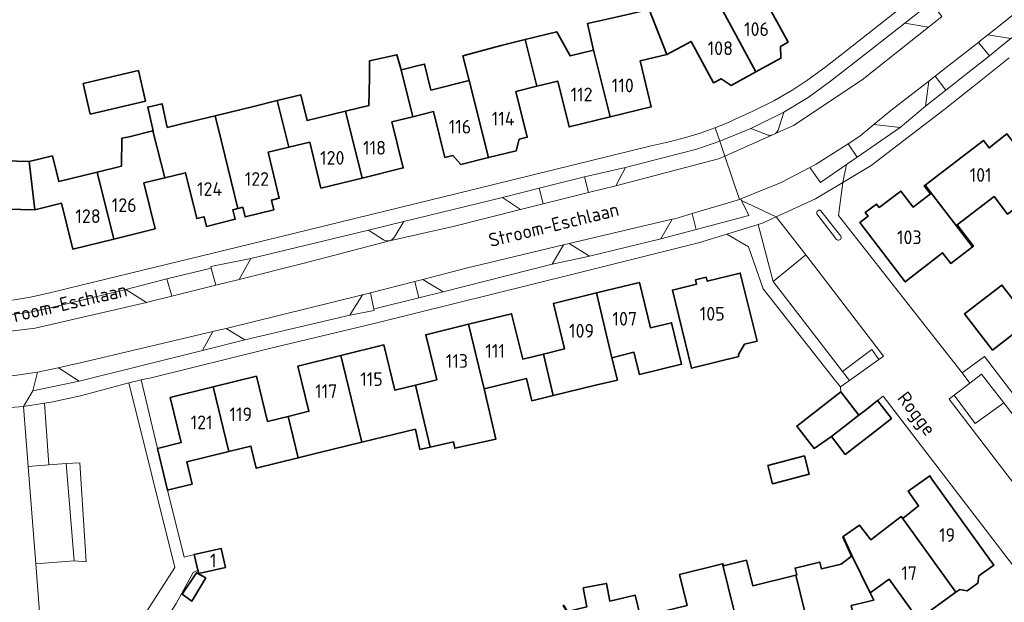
# Model space of a CAD drawing. Header units: metres. Extents: x 247072 to 248918, y 480001 to 481684.
# Tile 26 of 50: x 247846 to 247976, y 481054 to 481131. Entities that reach past the tile are written whole.
import ezdxf
from ezdxf.enums import TextEntityAlignment as Align

# ---------------------------------------------------------------- set-up
doc = ezdxf.new("R2010")
doc.units = ezdxf.units.M
for name, color, linetype, lineweight in [('B-XX-GR-GROENVOORZIENING-GV', 80, 'Continuous', 18), ('B-XX-OG-BEBOUWING-GV', 7, 'Continuous', 35), ('B-XX-OG-BEBOUWING-T18', 10, 'Continuous', 18), ('B-XX-OG-TERREIN_ERF-GV', 7, 'Continuous', 18), ('B-XX-OG-TOPOGRAFIE-T18', 10, 'Continuous', 18), ('B-XX-VH-VERHARDING_GESLOTEN-GV', 252, 'Continuous', 18), ('B-XX-VH-VERHARDING_OPEN-GV', 252, 'Continuous', 18)]:
    doc.layers.add(name, color=color, linetype=linetype, lineweight=lineweight)
doc.styles.add('NLCS-ISO-M-T18', font='NLCS-ISO.ttf', dxfattribs={"height": 1.8})

msp = doc.modelspace()

# ---------------------------------------------------------------- linework, layer by layer
at = {"layer": 'B-XX-GR-GROENVOORZIENING-GV'}
for points in [[(247945.086, 481096.357), (247949.386, 481099.857), (247945.52, 481104.849), (247943.7, 481104.014), (247943.129, 481103.857)], [(247955.165, 481083.334), (247959.029, 481086.086), (247958.071, 481087.386), (247954.214, 481084.529)], [(247975.457, 481080.386), (247972.529, 481084.171), (247970.99, 481082.979), (247968.93, 481081.385), (247971.686, 481077.671)], [(247848.068, 481059.202), (247848.954, 481047.688), (247852.719, 481045.294), (247856.386, 481043.186), (247866.386, 481058.714), (247860.314, 481083.029), (247853.929, 481081.306), (247850.078, 481080.486), (247849.191, 481080.35), (247849.798, 481072.247), (247852.065, 481072.424), (247853.845, 481072.491), (247854.683, 481059.467), (247853.099, 481059.622)], [(247847.044, 481072.031), (247849.798, 481072.247), (247849.191, 481080.35), (247846.459, 481079.931)], [(247852.065, 481072.424), (247853.099, 481059.622), (247854.683, 481059.467), (247853.845, 481072.491)]]:
    msp.add_lwpolyline(points, close=True, dxfattribs=at)
at = {"layer": 'B-XX-OG-BEBOUWING-GV'}
for points in [[(247940.759, 481138.633), (247939.023, 481137.708), (247940.652, 481134.613), (247937.847, 481133.091), (247942.84, 481123.928), (247946.119, 481125.71), (247946.092, 481127.288), (247947.076, 481127.823), (247944.117, 481133.271), (247947.071, 481134.874), (247943.569, 481140.165)], [(247942.84, 481123.928), (247937.847, 481133.091), (247936.307, 481136.3), (247933.364, 481134.641), (247928.776, 481132.144), (247931.131, 481126.223), (247934.306, 481127.944), (247937.266, 481122.492), (247938.25, 481123.027), (247939.56, 481122.145)], [(247928.776, 481132.144), (247924.621, 481131.184), (247920.678, 481130.299), (247921.465, 481126.785), (247923.657, 481118.02), (247929.068, 481119.342), (247927.602, 481125.366), (247931.131, 481126.223)], [(247923.657, 481118.02), (247921.465, 481126.785), (247918.386, 481126.031), (247916.62, 481129.203), (247912.468, 481128.171), (247913.997, 481122.035), (247916.756, 481122.711), (247918.245, 481116.698)], [(247905.115, 481122.772), (247907.664, 481112.651), (247911.3, 481113.543), (247911.695, 481115.081), (247912.734, 481115.336), (247911.248, 481121.361), (247913.997, 481122.035), (247912.468, 481128.171), (247909.332, 481127.392), (247904.272, 481126.036)], [(247891.993, 481123.155), (247891.902, 481119.502), (247888.819, 481118.752), (247891, 481109.966), (247896.416, 481111.293), (247894.924, 481117.335), (247897.681, 481118.018), (247896.129, 481124.183), (247895.567, 481126.177), (247891.985, 481125.393)], [(247854.292, 481122.381), (247855.24, 481118.367), (247862.514, 481120.086), (247861.565, 481124.1)], [(247907.664, 481112.651), (247905.115, 481122.772), (247900.061, 481121.542), (247899.233, 481124.954), (247898.251, 481124.71), (247896.699, 481124.325), (247896.129, 481124.183), (247897.681, 481118.018), (247900.424, 481118.698), (247901.911, 481112.682), (247902.95, 481112.937), (247904.022, 481111.758)], [(247876.708, 481119.393), (247871.678, 481118.159), (247872.49, 481114.748), (247874.662, 481105.959), (247875.296, 481106.116), (247875.608, 481104.854), (247879.413, 481105.795), (247879.102, 481107.057), (247880.082, 481107.299), (247878.645, 481113.364), (247881.388, 481114.017), (247879.825, 481120.16)], [(247879.825, 481120.16), (247881.388, 481114.017), (247884.148, 481114.673), (247885.589, 481108.64), (247891, 481109.966), (247888.819, 481118.752), (247883.775, 481117.524), (247882.946, 481120.927)], [(247874.662, 481105.959), (247872.49, 481114.748), (247871.678, 481118.159), (247867.653, 481117.172), (247865.367, 481116.615), (247864.689, 481119.745), (247862.807, 481119.296), (247863.533, 481116.168), (247863.473, 481116.153), (247865.027, 481109.997), (247867.778, 481110.668), (247869.253, 481104.623), (247870.222, 481104.862), (247870.535, 481103.601), (247874.31, 481104.534), (247873.997, 481105.795)], [(247859.363, 481111.54), (247856.158, 481110.751), (247858.35, 481101.94), (247863.764, 481103.273), (247862.287, 481109.328), (247865.027, 481109.997), (247863.473, 481116.153), (247860.363, 481115.395), (247859.407, 481115.204)], [(247965.113, 481109.022), (247971.348, 481100.923), (247971.468, 481101.015), (247969.332, 481103.808), (247974.179, 481107.515), (247975.933, 481105.222), (247981.018, 481109.112), (247975.878, 481115.773), (247973.512, 481113.93), (247972.775, 481114.902)], [(247847.929, 481105.793), (247847.183, 481112.133), (247843.965, 481112.219), (247838.668, 481112.305), (247838.702, 481108.803), (247838.568, 481099.762), (247844.136, 481099.659), (247844.267, 481105.874)], [(247858.35, 481101.94), (247856.158, 481110.751), (247851.097, 481109.504), (247850.258, 481112.876), (247847.183, 481112.133), (247847.929, 481105.793), (247851.451, 481106.655), (247852.939, 481100.607)], [(247959.064, 481106.069), (247958.697, 481106.545), (247957.233, 481105.418), (247957.599, 481104.942), (247956.512, 481104.106), (247962.48, 481096.303), (247967.37, 481100.121), (247968.474, 481098.722), (247971.348, 481100.923), (247965.113, 481109.022), (247964.978, 481108.918), (247965.798, 481107.893), (247963.523, 481106.144), (247961.902, 481108.252)], [(247940.608, 481086.479), (247940.54, 481086.752), (247941.343, 481088.098), (247942.998, 481088.516), (247940.776, 481097.462), (247936.442, 481096.394), (247936.305, 481096.918), (247934.898, 481096.564), (247935.035, 481096.021), (247931.846, 481095.227), (247934.373, 481084.934)], [(247921.853, 481094.846), (247923.895, 481086.33), (247926.778, 481087.038), (247927.495, 481084.121), (247933.052, 481085.47), (247931.748, 481090.928), (247928.952, 481090.258), (247927.522, 481096.221)], [(247978.893, 481091.121), (247975.216, 481095.886), (247970.306, 481092.086), (247973.979, 481087.325)], [(247923.895, 481086.33), (247921.853, 481094.846), (247916.183, 481093.47), (247917.645, 481087.491), (247914.866, 481086.811), (247916.157, 481081.342), (247921.728, 481082.703), (247924.6, 481083.392)], [(247914.866, 481086.811), (247912.144, 481086.146), (247910.684, 481092.115), (247905.032, 481090.733), (247907.08, 481082.224), (247912.649, 481083.58), (247913.36, 481080.659), (247916.157, 481081.342)], [(247898.055, 481082.716), (247899.98, 481074.566), (247903.023, 481075.243), (247903.205, 481074.424), (247908.622, 481075.629), (247907.08, 481082.224), (247905.032, 481090.733), (247899.379, 481089.351), (247900.83, 481083.396)], [(247899.98, 481074.566), (247898.055, 481082.716), (247895.333, 481082.049), (247893.874, 481088.002), (247888.213, 481086.615), (247890.972, 481075.201), (247893.865, 481075.907), (247898.035, 481076.926), (247898.627, 481074.265)], [(247881.285, 481078.611), (247882.605, 481073.149), (247885.402, 481073.843), (247890.972, 481075.201), (247888.213, 481086.615), (247882.552, 481085.228), (247884.011, 481079.28)], [(247882.605, 481073.149), (247881.285, 481078.611), (247878.558, 481077.942), (247877.099, 481083.89), (247871.431, 481082.499), (247873.485, 481073.991), (247876.372, 481074.699), (247877.087, 481071.781)], [(247865.542, 481068.95), (247868.644, 481069.71), (247867.928, 481072.628), (247873.485, 481073.991), (247871.431, 481082.499), (247865.766, 481081.109), (247867.191, 481075.163), (247864.064, 481074.372), (247865.405, 481068.916)], [(247954.014, 481081.829), (247948.214, 481077.329), (247950.514, 481074.386), (247952.778, 481075.959), (247956.387, 481078.755)], [(247959.008, 481077.029), (247960.675, 481078.333), (247958.839, 481080.699), (247957.192, 481079.379), (247956.387, 481078.755), (247952.778, 481075.959), (247954.586, 481073.616)], [(247944.389, 481072.136), (247945.021, 481069.747), (247949.846, 481071.024), (247949.214, 481073.412)], [(247962.338, 481064.909), (247969.15, 481055.466), (247969.661, 481055.834), (247970.631, 481055.663), (247972.021, 481056.653), (247972.161, 481057.622), (247974.137, 481059.041), (247965.99, 481070.34), (247965.714, 481070.795), (247962.878, 481068.773), (247964.246, 481066.827), (247962.179, 481065.171), (247961.944, 481065.435), (247961.933, 481065.427)], [(247957.872, 481055.403), (247960.35, 481057.176), (247964.18, 481051.888), (247969.15, 481055.466), (247962.338, 481064.909), (247961.933, 481065.427), (247957.947, 481062.389), (247956.458, 481064.308), (247954.323, 481062.8), (247955.48, 481060.291)], [(247955.48, 481060.291), (247954.323, 481062.8), (247954.27, 481062.762), (247955.395, 481060.225), (247954.059, 481059.186), (247951.449, 481058.534), (247951.226, 481059.447), (247948.001, 481058.66), (247948.223, 481057.75), (247948.104, 481057.721), (247950.977, 481045.911), (247956.94, 481047.36), (247955.385, 481053.711), (247958.351, 481054.424), (247958.133, 481054.87), (247957.872, 481055.403)], [(247868.93, 481060.427), (247869.404, 481058.38), (247869.505, 481057.944), (247873.014, 481058.747), (247872.441, 481061.242)], [(247930.714, 481052.966), (247932.899, 481044.094), (247938.853, 481045.55), (247938.67, 481046.286), (247937.276, 481051.886), (247940.038, 481052.547), (247940.63, 481050.135), (247940.678, 481050.146), (247938.452, 481059.217), (247932.781, 481057.828), (247933.787, 481053.719)], [(247938.452, 481059.217), (247940.678, 481050.146), (247943.508, 481050.824), (247945.014, 481044.461), (247950.977, 481045.911), (247948.104, 481057.721), (247942.413, 481056.331), (247941.594, 481059.677), (247938.573, 481058.937), (247938.502, 481059.229)], [(247867.351, 481055.214), (247868.613, 481054.322), (247870.429, 481057.365), (247869.194, 481058.034)], [(247917.489, 481053.74), (247920.991, 481048.095), (247925.325, 481048.962), (247926.946, 481042.638), (247932.899, 481044.094), (247930.714, 481052.966), (247927.633, 481052.212), (247926.924, 481055.11), (247923.626, 481054.303), (247923.166, 481056.646), (247920.106, 481056.045), (247920.593, 481053.56), (247918.025, 481052.931), (247917.522, 481053.766)]]:
    msp.add_lwpolyline(points, close=True, dxfattribs=at)
at = {"layer": 'B-XX-OG-TERREIN_ERF-GV'}
for points in [[(247844.993, 481093.901), (247847.385, 481094.299), (247849.905, 481094.854), (247854.196, 481095.901), (247876.22, 481101.284), (247901.875, 481107.525), (247903.159, 481107.849), (247929.069, 481114.19), (247931.432, 481114.717), (247933.757, 481115.319), (247935.482, 481115.856), (247937.45, 481116.552), (247937.482, 481116.565), (247939.41, 481117.335), (247940.012, 481117.667), (247942.44, 481118.739), (247945.191, 481120.113), (247947.712, 481121.588), (247949.668, 481122.889), (247951.896, 481124.514), (247954.272, 481126.359), (247968.888, 481137.868)], [(247944.117, 481133.271), (247947.076, 481127.823), (247946.092, 481127.288), (247946.119, 481125.71), (247942.84, 481123.928), (247939.56, 481122.145), (247938.25, 481123.027), (247937.266, 481122.492), (247934.306, 481127.944), (247931.131, 481126.223), (247927.602, 481125.366), (247929.068, 481119.342), (247923.657, 481118.02), (247918.245, 481116.698), (247916.756, 481122.711), (247913.997, 481122.035), (247911.248, 481121.361), (247912.734, 481115.336), (247911.695, 481115.081), (247911.3, 481113.543), (247907.664, 481112.651), (247904.022, 481111.758), (247902.95, 481112.937), (247901.911, 481112.682), (247900.424, 481118.698), (247897.681, 481118.018), (247894.924, 481117.335), (247896.416, 481111.293), (247891, 481109.966), (247885.589, 481108.64), (247884.148, 481114.673), (247881.388, 481114.017), (247878.645, 481113.364), (247880.082, 481107.299), (247879.102, 481107.057), (247879.413, 481105.795), (247875.608, 481104.854), (247875.296, 481106.116), (247874.662, 481105.959), (247873.997, 481105.795), (247874.31, 481104.534), (247870.535, 481103.601), (247870.222, 481104.862), (247869.253, 481104.623), (247867.778, 481110.668), (247865.027, 481109.997), (247862.287, 481109.328), (247863.764, 481103.273), (247858.35, 481101.94), (247852.939, 481100.607), (247851.451, 481106.655), (247847.929, 481105.793), (247844.267, 481105.874)], [(247843.965, 481112.219), (247847.183, 481112.133), (247850.258, 481112.876), (247851.097, 481109.504), (247856.158, 481110.751), (247859.363, 481111.54), (247859.407, 481115.204), (247860.363, 481115.395), (247863.473, 481116.153), (247863.533, 481116.168), (247862.807, 481119.296), (247864.689, 481119.745), (247865.367, 481116.615), (247867.653, 481117.172), (247871.678, 481118.159), (247876.708, 481119.393), (247879.825, 481120.16), (247882.946, 481120.927), (247883.775, 481117.524), (247888.819, 481118.752), (247891.902, 481119.502), (247891.993, 481123.155), (247891.985, 481125.393), (247895.567, 481126.177), (247896.129, 481124.183), (247896.699, 481124.325), (247898.251, 481124.71), (247899.233, 481124.954), (247900.061, 481121.542), (247905.115, 481122.772), (247904.272, 481126.036), (247909.332, 481127.392), (247912.468, 481128.171), (247916.62, 481129.203), (247918.386, 481126.031), (247921.465, 481126.785), (247920.678, 481130.299), (247924.621, 481131.184)], [(247976.171, 481125.771), (247971.357, 481121.914), (247967.586, 481118.914), (247958, 481111.614), (247954.271, 481109.386), (247953.714, 481105.029), (247966.271, 481089.057), (247969.973, 481084.326), (247972.929, 481086.471), (247990.529, 481063.514)], [(247978.029, 481057.214), (247959.571, 481081.286), (247958.839, 481080.699), (247960.675, 481078.333), (247959.008, 481077.029), (247954.586, 481073.616), (247952.778, 481075.959), (247950.514, 481074.386), (247948.214, 481077.329), (247954.014, 481081.829), (247954, 481081.857), (247953.971, 481082.5), (247953.329, 481083.271), (247943.786, 481095.371), (247941.871, 481100.914), (247939.029, 481102.586), (247935.3, 481101.429), (247918.786, 481097.329), (247892.614, 481090.829), (247878.814, 481087.529), (247863.229, 481083.686), (247861.929, 481083.4), (247864.064, 481074.372), (247867.191, 481075.163), (247865.766, 481081.109), (247871.431, 481082.499), (247877.099, 481083.89), (247878.558, 481077.942), (247881.285, 481078.611), (247884.011, 481079.28), (247882.552, 481085.228), (247888.213, 481086.615), (247893.874, 481088.002), (247895.333, 481082.049), (247898.055, 481082.716), (247900.83, 481083.396), (247899.379, 481089.351), (247905.032, 481090.733), (247910.684, 481092.115), (247912.144, 481086.146), (247914.866, 481086.811), (247917.645, 481087.491), (247916.183, 481093.47), (247921.853, 481094.846), (247927.522, 481096.221), (247928.952, 481090.258), (247931.748, 481090.928), (247933.052, 481085.47), (247927.495, 481084.121), (247926.778, 481087.038), (247923.895, 481086.33), (247924.6, 481083.392), (247921.728, 481082.703), (247916.157, 481081.342), (247913.36, 481080.659), (247912.649, 481083.58), (247907.08, 481082.224), (247908.622, 481075.629), (247903.205, 481074.424), (247903.023, 481075.243), (247899.98, 481074.566), (247898.627, 481074.265), (247898.035, 481076.926), (247893.865, 481075.907), (247890.972, 481075.201), (247885.402, 481073.843), (247882.605, 481073.149), (247877.087, 481071.781), (247876.372, 481074.699), (247873.485, 481073.991), (247867.928, 481072.628), (247868.644, 481069.71), (247865.542, 481068.95), (247865.405, 481068.916), (247867.6, 481060.086), (247868.93, 481060.427), (247872.441, 481061.242), (247873.014, 481058.747), (247869.505, 481057.944), (247869.404, 481058.38), (247868.786, 481058.071), (247866.524, 481053.982)], [(247933.787, 481053.719), (247932.781, 481057.828), (247938.452, 481059.217), (247938.502, 481059.229), (247938.573, 481058.937), (247941.594, 481059.677), (247942.413, 481056.331), (247948.104, 481057.721), (247948.223, 481057.75), (247948.001, 481058.66), (247951.226, 481059.447), (247951.449, 481058.534), (247954.059, 481059.186), (247955.395, 481060.225), (247954.27, 481062.762), (247954.323, 481062.8), (247956.458, 481064.308), (247957.947, 481062.389), (247961.933, 481065.427), (247961.944, 481065.435), (247962.179, 481065.171), (247964.246, 481066.827), (247962.878, 481068.773), (247965.714, 481070.795), (247965.99, 481070.34), (247974.137, 481059.041), (247972.161, 481057.622), (247972.021, 481056.653), (247970.631, 481055.663), (247969.661, 481055.834), (247969.15, 481055.466), (247964.18, 481051.888), (247960.35, 481057.176), (247957.872, 481055.403), (247958.133, 481054.87), (247958.351, 481054.424), (247955.385, 481053.711)], [(247920.593, 481053.56), (247920.106, 481056.045), (247923.166, 481056.646), (247923.626, 481054.303), (247926.924, 481055.11), (247927.633, 481052.212)]]:
    msp.add_lwpolyline(points, dxfattribs=at)
for points in [[(247854.292, 481122.381), (247861.565, 481124.1), (247862.514, 481120.086), (247855.24, 481118.367)], [(247957.599, 481104.942), (247957.233, 481105.418), (247958.697, 481106.545), (247959.064, 481106.069), (247961.902, 481108.252), (247963.523, 481106.144), (247965.798, 481107.893), (247964.978, 481108.918), (247965.113, 481109.022), (247972.775, 481114.902), (247973.512, 481113.93), (247975.878, 481115.773), (247981.018, 481109.112), (247975.933, 481105.222), (247974.179, 481107.515), (247969.332, 481103.808), (247971.468, 481101.015), (247971.348, 481100.923), (247968.474, 481098.722), (247967.37, 481100.121), (247962.48, 481096.303), (247956.512, 481104.106)], [(247942.998, 481088.516), (247941.343, 481088.098), (247940.54, 481086.752), (247940.608, 481086.479), (247934.373, 481084.934), (247931.846, 481095.227), (247935.035, 481096.021), (247934.898, 481096.564), (247936.305, 481096.918), (247936.442, 481096.394), (247940.776, 481097.462)], [(247978.893, 481091.121), (247973.979, 481087.325), (247970.306, 481092.086), (247975.216, 481095.886)], [(247944.389, 481072.136), (247949.214, 481073.412), (247949.846, 481071.024), (247945.021, 481069.747)], [(247867.351, 481055.214), (247869.194, 481058.034), (247870.429, 481057.365), (247868.613, 481054.322)]]:
    msp.add_lwpolyline(points, close=True, dxfattribs=at)
at = {"layer": 'B-XX-VH-VERHARDING_GESLOTEN-GV'}
for points in [[(247967.31, 481131.196), (247965.544, 481129.797), (247956.8, 481122.871), (247947.786, 481116.857), (247945.4, 481115.802), (247944.931, 481115.595), (247938.739, 481112.858), (247940.671, 481107.157), (247940.852, 481107.229), (247946.171, 481109.357), (247949.939, 481111.358), (247950.771, 481111.8), (247954.976, 481114.471), (247956.529, 481115.457), (247958.371, 481116.986), (247960.586, 481118.829), (247965.6, 481122.714), (247966.436, 481123.366), (247967.486, 481124.186), (247971.612, 481127.417), (247972.116, 481127.811), (247972.357, 481128), (247973.364, 481128.791), (247974.357, 481129.571), (247982.829, 481136.4)], [(247844.328, 481083.869), (247848.274, 481084.429), (247851.014, 481085.014), (247853.1, 481085.471), (247853.565, 481085.58), (247871.386, 481089.771), (247871.886, 481089.886), (247873.1, 481090.186), (247891.06, 481094.591), (247891.971, 481094.814), (247892.134, 481094.856), (247897.949, 481096.357), (247899.011, 481096.631), (247904.7, 481098.1), (247917.514, 481101.186), (247918.271, 481101.371), (247931.83, 481104.531), (247932.186, 481104.614), (247934.429, 481105.286), (247940.671, 481107.157), (247938.739, 481112.858), (247937.929, 481112.5), (247924.4, 481108.957), (247924.39, 481108.954), (247920.799, 481108.053), (247914.823, 481106.555), (247911.854, 481105.81), (247902.986, 481103.586), (247894.623, 481101.715), (247883.4, 481098.771), (247874.843, 481096.632), (247871.773, 481095.865), (247865.963, 481094.412), (247863.114, 481093.7), (247862.651, 481093.593), (247848, 481090.214), (247839.671, 481089.214)]]:
    msp.add_lwpolyline(points, dxfattribs=at)
at = {"layer": 'B-XX-VH-VERHARDING_OPEN-GV'}
for points in [[(247973.364, 481128.791), (247976.391, 481128.302), (247989.222, 481138.392), (247990.029, 481140.714), (247988.914, 481140.171), (247982.829, 481136.4), (247974.357, 481129.571)], [(247962.437, 481130.354), (247965.544, 481129.797), (247967.31, 481131.196), (247965.911, 481133.035)], [(247972.116, 481127.811), (247971.612, 481127.417), (247967.486, 481124.186), (247966.436, 481123.366), (247967.824, 481121.536), (247973.594, 481126.034)], [(247973.594, 481126.034), (247975.571, 481127.657), (247976.391, 481128.302), (247973.364, 481128.791), (247972.357, 481128), (247972.116, 481127.811)], [(247965.6, 481122.714), (247960.586, 481118.829), (247958.371, 481116.986), (247961.8, 481116.6), (247965.157, 481119.429)], [(247965.6, 481122.714), (247965.157, 481119.429), (247967.824, 481121.536), (247966.436, 481123.366)], [(247954.976, 481114.471), (247956.139, 481112.693), (247961.8, 481116.6), (247958.371, 481116.986), (247956.529, 481115.457)], [(247938.739, 481112.858), (247938.071, 481114.828), (247935.056, 481113.758), (247930.958, 481112.689), (247925.684, 481111.366), (247924.39, 481108.954), (247924.4, 481108.957), (247937.929, 481112.5)], [(247954.976, 481114.471), (247950.771, 481111.8), (247949.939, 481111.358), (247951.314, 481109.364), (247954.752, 481111.736), (247956.139, 481112.693)], [(247924.39, 481108.954), (247925.684, 481111.366), (247920.27, 481110.125), (247920.799, 481108.053)], [(247940.952, 481107.024), (247945.52, 481104.849), (247950.671, 481107.214), (247954.271, 481109.386), (247954.752, 481111.736), (247951.314, 481109.364), (247949.939, 481111.358), (247946.171, 481109.357), (247940.852, 481107.229)], [(247920.799, 481108.053), (247920.27, 481110.125), (247914.319, 481108.652), (247914.823, 481106.555)], [(247909.48, 481107.392), (247911.854, 481105.81), (247914.823, 481106.555), (247914.319, 481108.652)], [(247934.968, 481103.198), (247941.915, 481105.036), (247940.952, 481107.024), (247940.852, 481107.229), (247940.671, 481107.157), (247934.429, 481105.286)], [(247943.129, 481103.857), (247943.7, 481104.014), (247945.52, 481104.849), (247940.952, 481107.024), (247941.915, 481105.036), (247934.968, 481103.198), (247930.329, 481101.971), (247920.929, 481099.7), (247916.029, 481098.629), (247901.671, 481095.014), (247898.459, 481094.211), (247892.992, 481092.835), (247892.567, 481092.728), (247892.603, 481092.55), (247889.386, 481091.929), (247875.586, 481088.7), (247869.986, 481087.257), (247853.786, 481083.257), (247847.678, 481081.957), (247846.459, 481079.931), (247849.191, 481080.35), (247850.078, 481080.486), (247853.929, 481081.306), (247860.314, 481083.029), (247861.929, 481083.4), (247863.229, 481083.686), (247878.814, 481087.529), (247892.614, 481090.829), (247918.786, 481097.329), (247935.3, 481101.429), (247939.029, 481102.586)], [(247930.329, 481101.971), (247931.83, 481104.531), (247918.271, 481101.371), (247920.929, 481099.7)], [(247931.83, 481104.531), (247930.329, 481101.971), (247934.968, 481103.198), (247934.429, 481105.286), (247932.186, 481104.614)], [(247945.086, 481096.357), (247943.129, 481103.857), (247939.029, 481102.586), (247941.871, 481100.914), (247943.786, 481095.371), (247953.329, 481083.271), (247953.971, 481082.5), (247955.165, 481083.334), (247954.214, 481084.529)], [(247899.011, 481096.631), (247901.671, 481095.014), (247916.029, 481098.629), (247917.514, 481101.186), (247904.7, 481098.1)], [(247920.929, 481099.7), (247918.271, 481101.371), (247917.514, 481101.186), (247916.029, 481098.629)], [(247874.843, 481096.632), (247876.373, 481099.377), (247871.099, 481098.314), (247871.159, 481098.096), (247871.773, 481095.865)], [(247954.214, 481084.529), (247958.071, 481087.386), (247959.029, 481086.086), (247959.629, 481086.514), (247949.386, 481099.857), (247945.086, 481096.357)], [(247865.963, 481094.412), (247871.773, 481095.865), (247871.159, 481098.096), (247865.332, 481096.72)], [(247865.332, 481096.72), (247859.898, 481095.32), (247862.651, 481093.593), (247863.114, 481093.7), (247865.963, 481094.412)], [(247892.567, 481092.728), (247892.992, 481092.835), (247898.459, 481094.211), (247897.949, 481096.357), (247892.134, 481094.856)], [(247901.671, 481095.014), (247899.011, 481096.631), (247897.949, 481096.357), (247898.459, 481094.211)], [(247889.386, 481091.929), (247891.06, 481094.591), (247873.1, 481090.186), (247875.586, 481088.7)], [(247891.06, 481094.591), (247889.386, 481091.929), (247892.603, 481092.55), (247892.567, 481092.728), (247892.134, 481094.856), (247891.971, 481094.814)], [(247869.986, 481087.257), (247871.386, 481089.771), (247853.565, 481085.58), (247853.1, 481085.471), (247851.014, 481085.014), (247851.043, 481084.996), (247853.786, 481083.257)], [(247871.386, 481089.771), (247869.986, 481087.257), (247875.586, 481088.7), (247873.1, 481090.186), (247871.886, 481089.886)], [(247972.529, 481084.171), (247975.457, 481080.386), (247985.762, 481067.018), (247989.2, 481062.557), (247990.529, 481063.514), (247972.929, 481086.471), (247969.973, 481084.326), (247970.99, 481082.979)], [(247835.046, 481079.032), (247846.459, 481079.931), (247847.678, 481081.957), (247848.274, 481084.429), (247844.328, 481083.869), (247840.758, 481083.588), (247837.413, 481083.71), (247830.744, 481084.431)], [(247853.786, 481083.257), (247851.043, 481084.996), (247851.014, 481085.014), (247848.274, 481084.429), (247847.678, 481081.957)], [(247869.404, 481058.38), (247868.93, 481060.427), (247867.6, 481060.086), (247865.405, 481068.916), (247864.064, 481074.372), (247861.929, 481083.4), (247860.314, 481083.029), (247866.386, 481058.714), (247856.386, 481043.186), (247858.604, 481041.69), (247863.724, 481049.589), (247863.714, 481049.596), (247865.094, 481051.703), (247866.524, 481053.982), (247868.786, 481058.071)], [(247985.762, 481067.018), (247975.457, 481080.386), (247971.686, 481077.671), (247968.93, 481081.385), (247968.286, 481080.886), (247982.971, 481061.729), (247984.029, 481061.629), (247982.029, 481064.214)], [(247847.044, 481072.031), (247848.068, 481059.202), (247853.099, 481059.622), (247852.065, 481072.424), (247849.798, 481072.247)]]:
    msp.add_lwpolyline(points, close=True, dxfattribs=at)
for points in [[(247968.888, 481137.868), (247954.272, 481126.359), (247951.896, 481124.514), (247949.668, 481122.889), (247947.712, 481121.588), (247945.191, 481120.113), (247942.44, 481118.739), (247940.012, 481117.667), (247939.41, 481117.335), (247937.482, 481116.565), (247938.071, 481114.828), (247938.592, 481115.013), (247942.167, 481116.497), (247946.491, 481118.624), (247949.713, 481120.55), (247952.649, 481122.693), (247957.39, 481126.377), (247962.437, 481130.354), (247965.911, 481133.035)], [(247945.4, 481115.802), (247947.786, 481116.857), (247956.8, 481122.871), (247965.544, 481129.797), (247962.437, 481130.354)], [(247962.437, 481130.354), (247957.39, 481126.377), (247952.649, 481122.693), (247949.713, 481120.55), (247946.491, 481118.624), (247945.749, 481116.279)], [(247975.571, 481127.657), (247973.594, 481126.034), (247967.824, 481121.536), (247965.157, 481119.429), (247961.8, 481116.6), (247956.139, 481112.693), (247954.752, 481111.736), (247954.271, 481109.386), (247958, 481111.614), (247967.586, 481118.914), (247971.357, 481121.914), (247976.171, 481125.771)], [(247945.749, 481116.279), (247946.491, 481118.624), (247942.167, 481116.497)], [(247842.469, 481091.71), (247847.293, 481092.333), (247849.762, 481092.846), (247859.898, 481095.32), (247865.332, 481096.72), (247871.159, 481098.096), (247871.099, 481098.314), (247876.373, 481099.377), (247891.833, 481103.1), (247896.51, 481104.251), (247909.48, 481107.392), (247914.319, 481108.652), (247920.27, 481110.125), (247925.684, 481111.366), (247930.958, 481112.689), (247935.056, 481113.758), (247938.071, 481114.828), (247937.482, 481116.565), (247937.45, 481116.552), (247935.482, 481115.856), (247933.757, 481115.319), (247931.432, 481114.717), (247929.069, 481114.19), (247903.159, 481107.849), (247901.875, 481107.525), (247876.22, 481101.284), (247854.196, 481095.901), (247849.905, 481094.854), (247847.385, 481094.299), (247844.993, 481093.901)], [(247944.467, 481115.617), (247942.167, 481116.497), (247938.592, 481115.013), (247938.071, 481114.828)], [(247942.167, 481116.497), (247944.467, 481115.617)], [(247938.071, 481114.828), (247938.739, 481112.858), (247944.931, 481115.595)], [(247944.931, 481115.595), (247945.4, 481115.802)], [(247982.971, 481061.729), (247968.286, 481080.886), (247968.93, 481081.385), (247970.99, 481082.979), (247969.973, 481084.326), (247966.271, 481089.057), (247953.714, 481105.029), (247954.271, 481109.386), (247950.671, 481107.214), (247945.52, 481104.849), (247949.386, 481099.857), (247959.629, 481086.514), (247959.029, 481086.086), (247955.165, 481083.334), (247953.971, 481082.5), (247954, 481081.857), (247954.014, 481081.829), (247956.387, 481078.755), (247957.192, 481079.379), (247958.839, 481080.699), (247959.571, 481081.286), (247978.029, 481057.214)], [(247894.623, 481101.715), (247902.986, 481103.586), (247911.854, 481105.81), (247909.48, 481107.392), (247896.51, 481104.251)], [(247950.851, 481105.272), (247953.438, 481101.87), (247953.519, 481101.819)], [(247953.519, 481101.819), (247953.438, 481101.87), (247950.851, 481105.272)], [(247953.994, 481102.319), (247951.387, 481105.669)], [(247951.387, 481105.669), (247953.994, 481102.319)], [(247895.243, 481102.135), (247896.51, 481104.251), (247891.833, 481103.1), (247893.835, 481101.844)], [(247896.51, 481104.251), (247895.243, 481102.135)], [(247891.833, 481103.1), (247876.373, 481099.377), (247874.843, 481096.632), (247883.4, 481098.771), (247894.623, 481101.715)], [(247893.835, 481101.844), (247891.833, 481103.1)], [(247820.589, 481092.519), (247819.154, 481094.428), (247815.638, 481094.803), (247812.643, 481094.948), (247809.297, 481094.838), (247807.371, 481092.607), (247810.42, 481092.72), (247813.92, 481092.66), (247818, 481092.28), (247822.12, 481091.82), (247827.06, 481090.98), (247832.2, 481090.2), (247839.671, 481089.214), (247848, 481090.214), (247862.651, 481093.593), (247859.898, 481095.32), (247849.762, 481092.846), (247847.293, 481092.333), (247842.469, 481091.71), (247840.693, 481089.95)], [(247848.954, 481047.688), (247848.068, 481059.202), (247847.044, 481072.031), (247846.459, 481079.931), (247835.046, 481079.032)]]:
    msp.add_lwpolyline(points, dxfattribs=at)
for points in [[(247945.4, 481115.802, 0.1424394), (247945.749, 481116.279)], [(247945.749, 481116.279, -0.1424394), (247945.4, 481115.802)], [(247944.467, 481115.617, 0.1122266), (247944.931, 481115.595)], [(247944.931, 481115.595, -0.1122266), (247944.467, 481115.617)], [(247951.387, 481105.669, 0.7268177), (247950.851, 481105.272)], [(247950.851, 481105.272, -0.7268177), (247951.387, 481105.669)], [(247894.623, 481101.715, 0.1621987), (247895.243, 481102.135)], [(247895.243, 481102.135, -0.1621987), (247894.623, 481101.715)], [(247953.519, 481101.819, 0.7782756), (247953.994, 481102.319)], [(247953.994, 481102.319, -0.7782756), (247953.519, 481101.819)], [(247893.835, 481101.844, 0.1811874), (247894.623, 481101.715)], [(247894.623, 481101.715, -0.1811874), (247893.835, 481101.844)]]:
    msp.add_lwpolyline(points, format="xyb", dxfattribs=at)

# ---------------------------------------------------------------- texts
at = {"layer": 'B-XX-OG-BEBOUWING-T18', "style": 'NLCS-ISO-M-T18'}
for s, p in [('106', (247942.911, 481129.552)), ('108', (247938.149, 481127.039)), ('110', (247925.317, 481122.144)), ('112', (247919.893, 481120.953)), ('116', (247903.885, 481116.72)), ('114', (247909.574, 481117.778)), ('118', (247892.641, 481113.942)), ('120', (247887.084, 481112.619)), ('101', (247972.413, 481110.37)), ('122', (247877.163, 481109.841)), ('124', (247870.945, 481108.518)), ('126', (247859.7, 481106.401)), ('128', (247854.938, 481104.946)), ('103', (247963.02, 481102.168)), ('105', (247937.091, 481092.114)), ('107', (247925.581, 481091.452)), ('109', (247919.893, 481089.865)), ('111', (247908.516, 481087.219)), ('113', (247903.489, 481085.896)), ('115', (247892.244, 481083.515)), ('117', (247886.291, 481081.927)), ('121', (247869.886, 481077.826)), ('119', (247875.046, 481078.884)), ('19', (247968, 481063)), ('1', (247871.42, 481059.649)), ('17', (247963, 481058))]:
    msp.add_text(s, height=1.8, dxfattribs=at).set_placement(p, align=Align.MIDDLE_CENTER)
at = {"layer": 'B-XX-OG-TOPOGRAFIE-T18', "style": 'NLCS-ISO-M-T18'}
for s, rotation, p in [('Stroom-Eschlaan', 13.8, (247916.221, 481103.825)), ('Stroom-Eschlaan', 13.1, (247851.479, 481093.339)), ('Rogge', 307.6, (247964.013, 481078.982))]:
    msp.add_text(s, height=1.8, rotation=rotation, dxfattribs=at).set_placement(p, align=Align.MIDDLE_CENTER)

doc.saveas('drawing.dxf')
